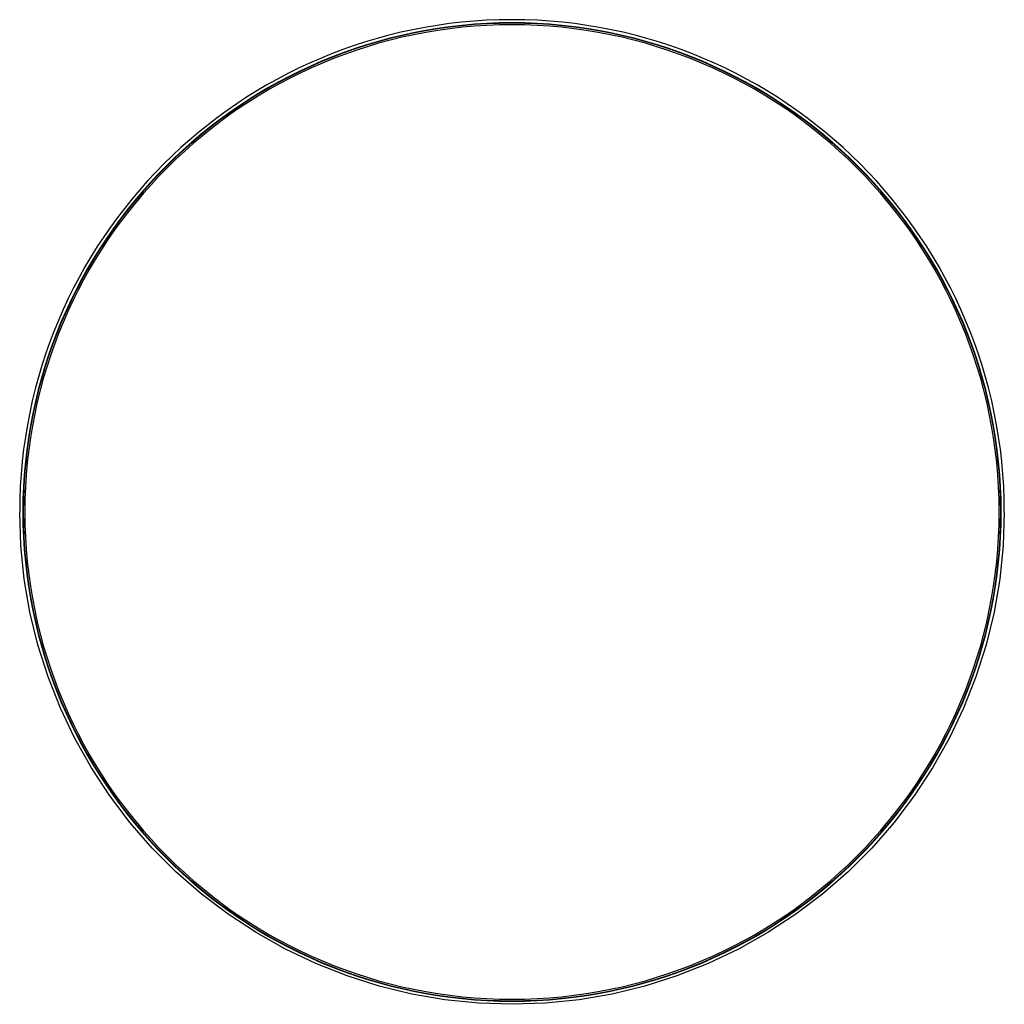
# Model space of a CAD drawing. Header units: millimetres. Extents: x -1259 to 1259, y -1259 to 1259.
import ezdxf

# ---------------------------------------------------------------- set-up
doc = ezdxf.new("R2010")
doc.units = ezdxf.units.MM
doc.layers.add('HIDDEN', color=7, linetype='Continuous')
doc.layers.add('THICK', color=7, linetype='Continuous')

msp = doc.modelspace()

# ---------------------------------------------------------------- linework, layer by layer
at = {"layer": 'HIDDEN'}
for start, end in [(0, 180), (180, 0)]:
    msp.add_arc((0, 0), 1251, start, end, dxfattribs=at)
at = {"layer": 'THICK'}
for p, q in [((-1256.1, -85.9), (-1259, 0)), ((1259, 0), (1256.1, -85.9)), ((-1247.3, -171.4), (-1256.1, -85.9)), ((1256.1, -85.9), (1247.3, -171.4)), ((-1232.7, -256.2), (-1247.3, -171.4)), ((1247.3, -171.4), (1232.7, -256.2)), ((-1212.3, -339.7), (-1232.7, -256.2)), ((1232.7, -256.2), (1212.3, -339.7)), ((-1186.3, -421.6), (-1212.3, -339.7)), ((1212.3, -339.7), (1186.3, -421.6)), ((-1154.8, -501.6), (-1186.3, -421.6)), ((1186.3, -421.6), (1154.8, -501.6)), ((-1117.8, -579.2), (-1154.8, -501.6)), ((1154.8, -501.6), (1117.8, -579.2)), ((-1075.7, -654.2), (-1117.8, -579.2)), ((1117.8, -579.2), (1075.7, -654.2)), ((-1028.6, -726), (-1075.7, -654.2)), ((1075.7, -654.2), (1028.6, -726)), ((-976.6, -794.5), (-1028.6, -726)), ((1028.6, -726), (976.6, -794.5)), ((-920.1, -859.3), (-976.6, -794.5)), ((976.6, -794.5), (920.1, -859.3)), ((-859.3, -920.1), (-920.1, -859.3)), ((920.1, -859.3), (859.3, -920.1)), ((-794.5, -976.6), (-859.3, -920.1)), ((859.3, -920.1), (794.5, -976.6)), ((-726, -1028.6), (-794.5, -976.6)), ((794.5, -976.6), (726, -1028.6)), ((-654.2, -1075.7), (-726, -1028.6)), ((726, -1028.6), (654.2, -1075.7)), ((-579.2, -1117.8), (-654.2, -1075.7)), ((654.2, -1075.7), (579.2, -1117.8)), ((-501.6, -1154.8), (-579.2, -1117.8)), ((579.2, -1117.8), (501.6, -1154.8)), ((-421.6, -1186.3), (-501.6, -1154.8)), ((501.6, -1154.8), (421.6, -1186.3)), ((-339.7, -1212.3), (-421.6, -1186.3)), ((421.6, -1186.3), (339.7, -1212.3)), ((-256.2, -1232.7), (-339.7, -1212.3)), ((-171.4, -1247.3), (-256.2, -1232.7)), ((256.2, -1232.7), (171.4, -1247.3)), ((339.7, -1212.3), (256.2, -1232.7)), ((-85.9, -1256.1), (-171.4, -1247.3)), ((0, -1259), (-85.9, -1256.1)), ((85.9, -1256.1), (0, -1259)), ((171.4, -1247.3), (85.9, -1256.1))]:
    msp.add_line(p, q, dxfattribs=at)
for radius, start, end in [(1259, 0, 180), (1250, 0, 180), (1246, 0, 180), (1250, 180, 0), (1246, 180, 0)]:
    msp.add_arc((0, 0), radius, start, end, dxfattribs=at)

doc.saveas('drawing.dxf')
